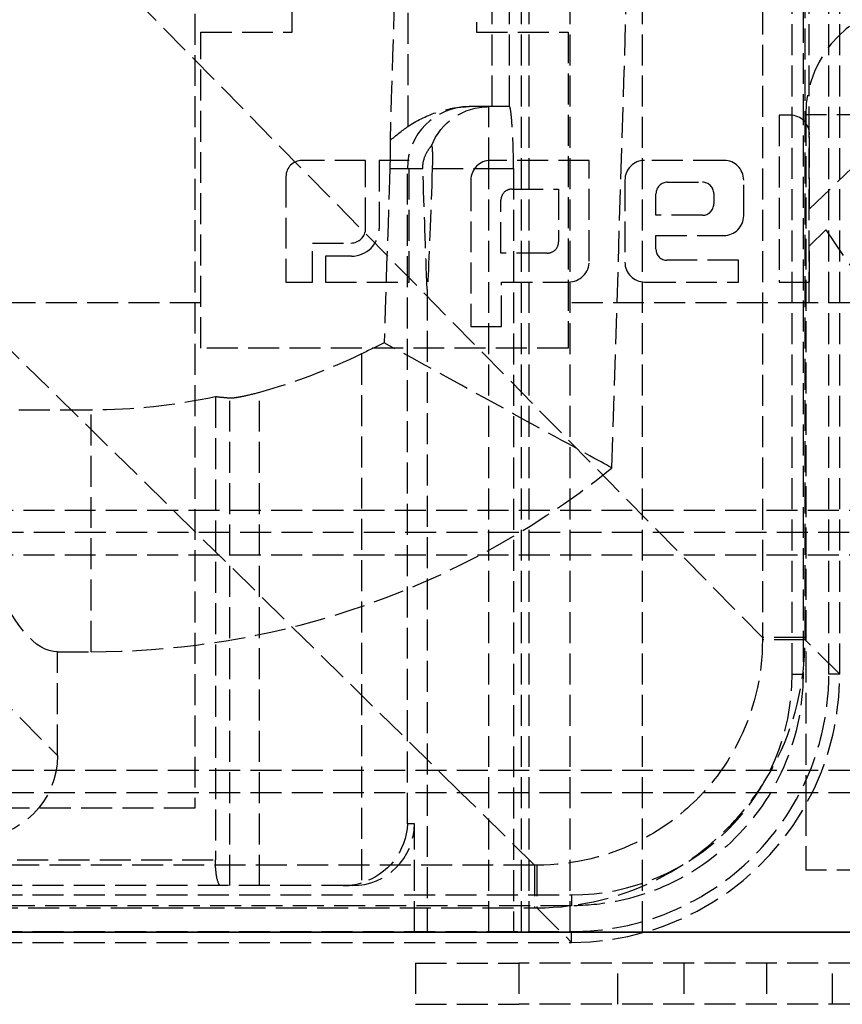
# Model space of a CAD drawing. Header units: millimetres. Extents: x 0 to 388, y -3 to 488.
# Tile 9 of 14: x 323 to 363, y -3 to 44. Entities that reach past the tile are written whole.
import ezdxf

# ---------------------------------------------------------------- set-up
doc = ezdxf.new("R2010")
doc.units = ezdxf.units.MM
doc.header["$LTSCALE"] = 10
doc.linetypes.add('ALLCAD_Strich', pattern=[0.2, 0.15, -0.05])
doc.layers.add('BESCH_KONT_sich_schn_ansi_2d', color=40, linetype='Continuous')
doc.layers.add('BESCH_KONT_sich_schn_grun_2d', color=10, linetype='Continuous')

msp = doc.modelspace()

# ---------------------------------------------------------------- linework, layer by layer
at = {"layer": 'BESCH_KONT_sich_schn_ansi_2d', "linetype": 'ALLCAD_Strich'}
for p, q in [((379.5, 0, 422.75), (4.5, 0, 422.75)), ((379.5, 0, 421.968), (4.5, 0, 421.968)), ((379.5, 0, 422.593), (4.5, 0, 422.593)), ((7, 0, 402), (377, 0, 402)), ((377, 0, 400.75), (7, 0, 400.75)), ((7, 0, 403.25), (377, 0, 403.25)), ((377, 0, 402.625), (7, 0, 402.625)), ((26, 0, 18.344), (353, 0, 18.344)), ((31.236, 0, 393.094), (347.765, 0, 393.094)), ((31.236, 0, 395.024), (347.765, 0, 395.024)), ((347.765, 0, 395.023), (31.236, 0, 395.023)), ((35.2, 0, 93.844), (343.8, 0, 93.844)), ((36.737, 0, 345.094), (342.263, 0, 345.094)), ((36.883, 0, 344.569), (342.117, 0, 344.569)), ((341.945, 0, 40.844), (37.055, 0, 40.844)), ((46.434, 0, 23.344), (332.566, 0, 23.344)), ((46.7, 0, 22.094), (332.3, 0, 22.094)), ((47.409, 0), (331.591, 0)), ((331.591, 0, 2.5), (47.409, 0, 2.5)), ((331.3, 0, 20.844), (47.7, 0, 20.844)), ((54, 0, 69.094), (325, 0, 69.094)), ((347.765, 0, 395.023), (305.397, 0, 393.544)), ((317.172, 0, 393.544), (358.8, 0, 395.023)), ((321.409, 0, 159.024), (324.647, 0, 344.569)), ((324.647, 0, 344.569), (324.657, 0, 345.094)), ((325, 0, 22.094), (325, 0, 69.094)), ((327.5, 0, 69.094), (325, 0, 69.094)), ((326.25, 0, 22.094), (326.25, 0, 69.094)), ((326.25, 0, 27.502), (327.5, 0, 27.502)), ((327.5, 0, 67.954), (326.25, 0, 67.954)), ((327.5, 0, 26.642), (326.25, 0, 26.642)), ((327.5, 0, 69.094), (327.5, 0, 22.094)), ((331.3, 0, 18.344), (331.3, 0, 9.344)), ((331.3, 0, 9.344), (331.591, 0, 9.344)), ((331.3, 0, 18.344), (331.3, 0, 20.844)), ((332.034, 0, 20.844), (331.3, 0, 20.844)), ((349.391, 0), (331.591, 0)), ((331.591, 0), (331.591, 0, 13.5)), ((349.391, 0, 13.5), (331.591, 0, 13.5)), ((331.591, 0, 9.344), (349.391, 0, 9.344)), ((331.591, 0, 2.5), (336.025, 0, 2.5)), ((332.3, 0, 22.094), (332.034, 0, 20.844)), ((332.3, 0, 22.094), (332.566, 0, 23.344)), ((333.007, 0, 25.419), (332.566, 0, 23.344)), ((333.194, 0, 26.298), (333.007, 0, 25.419)), ((338.496, 0, 28.021), (334.445, 0, 26.935)), ((335.814, 0, 1.25), (335.25, 0, 1.25)), ((335.25, 0), (335.25, 0, 1.25)), ((337.441, 0, 1.95), (335.491, 0)), ((335.72, 0, 402.4), (337.005, 0, 402.4)), ((335.72, 0, 402), (335.72, 0, 402.4)), ((335.72, 0, 402), (335.72, 0, 402.4)), ((335.814, 0, 1.25), (369.5, 0, 1.25)), ((335.814, 0, 1.25), (335.814, 0)), ((336.025, 0, 2.5), (344.957, 0, 2.5)), ((336.025, 0, 2.5), (336.025, 0, 13.5)), ((336.054, 0, 0.091), (336.054, 0, 2.5)), ((340.124, 0, 28.674), (336.128, 0, 28.674)), ((336.454, 0, 0.724), (336.454, 0, 2.5)), ((336.495, 0, 402), (336.495, 0, 402.4)), ((337.005, 0, 402.4), (337.635, 0, 402.4)), ((337.005, 0, 402), (337.005, 0, 402.4)), ((337.254, 0, 0.724), (337.254, 0, 2.5)), ((337.441, 0, 1.95), (337.542, 0, 1.95)), ((337.441, 0, 1.95), (337.441, 0, 2.5)), ((337.542, 0, 1.95), (337.542, 0, 2.5)), ((337.635, 0, 402.4), (341.687, 0, 402.4)), ((337.635, 0, 402), (337.635, 0, 402.4)), ((337.636, 0, 402), (337.636, 0, 402.4)), ((338.342, 0, 1.95), (338.342, 0, 2.5)), ((338.342, 0, 1.95), (339.691, 0, 1.95)), ((339.381, 0, 28.258), (338.496, 0, 28.021)), ((338.496, 0, 28.021), (338.943, 0, 40.844)), ((338.75, 0), (338.75, 0, 2.5)), ((338.868, 0, 402), (338.868, 0, 402.4)), ((338.891, 0, 402), (338.891, 0, 402.4)), ((339.581, 0, 402), (339.581, 0, 402.4)), ((339.691, 0, 0.724), (339.691, 0, 2.5)), ((340.238, 0, 402), (340.238, 0, 402.4)), ((341.291, 0, 0.724), (341.291, 0, 2.5)), ((341.291, 0, 1.95), (342.64, 0, 1.95)), ((341.945, 0, 40.844), (341.603, 0, 31.051)), ((344.601, 0, 30.946), (341.603, 0, 31.051)), ((341.687, 0, 402), (341.687, 0, 402.4)), ((341.687, 0, 402.4), (341.688, 0, 402.4)), ((341.688, 0, 402), (341.688, 0, 402.4)), ((341.9, 0, 1.25), (341.9, 0)), ((342.558, 0, 58.399), (341.945, 0, 40.844)), ((342, 0, 343.494), (342, 0, 72.494)), ((342.117, 0, 344.569), (349.554, 0, 344.569)), ((342.263, 0, 345.094), (349.554, 0, 345.094)), ((342.64, 0, 1.95), (342.64, 0, 2.5)), ((342.769, 0, 58.391), (345.556, 0, 58.294)), ((344.277, 0, 64.648), (343.122, 0, 31.57)), ((343.44, 0, 1.95), (343.44, 0, 2.5)), ((343.44, 0, 1.95), (343.541, 0, 1.95)), ((343.541, 0, 1.95), (343.541, 0, 2.5)), ((343.541, 0, 1.95), (345.491, 0)), ((343.729, 0, 0.724), (343.729, 0, 2.5)), ((345.8, 0, 64.648), (344.277, 0, 64.648)), ((344.529, 0, 0.724), (344.529, 0, 2.5)), ((345.556, 0, 58.294), (344.601, 0, 30.946)), ((344.679, 0, 402.4), (346.162, 0, 402.4)), ((344.679, 0, 402), (344.679, 0, 402.4)), ((344.929, 0, 0.091), (344.929, 0, 2.5)), ((344.957, 0, 2.5), (349.391, 0, 2.5)), ((344.957, 0, 2.5), (344.957, 0, 13.5)), ((345.25, 0), (345.25, 0, 2.5)), ((346.744, 0, 61.294), (345.556, 0, 61.294)), ((345.556, 0, 58.294), (345.556, 0, 61.294)), ((346.557, 0, 58.294), (345.556, 0, 58.294)), ((345.631, 0, 402), (345.631, 0, 402.4)), ((345.708, 0, 33.982), (346.55, 0, 58.094)), ((345.8, 0, 64.648), (347.123, 0, 64.648)), ((345.8, 0, 64.648), (345.8, 0, 67.64)), ((345.8, 0, 67.64), (345.8, 0, 91.844)), ((346.134, 0, 402), (346.134, 0, 402.4)), ((346.162, 0, 402.4), (349.399, 0, 402.4)), ((346.162, 0, 402), (346.162, 0, 402.4)), ((346.68, 0, 402), (346.68, 0, 402.4)), ((347, 0, 67.494), (363.5, 0, 67.494)), ((363.5, 0, 348.494), (347, 0, 348.494)), ((347.506, 0, 67.372), (347.123, 0, 64.648)), ((347.765, 0, 395.024), (347.765, 0, 393.094)), ((347.878, 0, 393.094), (349.435, 0, 348.494)), ((348.1, 0, 1.25), (348.1, 0)), ((348.382, 0, 402), (348.382, 0, 402.4)), ((348.931, 0, 402), (348.931, 0, 402.4)), ((349.391, 0, 9.344), (349.5, 0, 9.344)), ((361.065, 0, 2.5), (349.391, 0, 2.5)), ((349.391, 0), (372, 0)), ((349.391, 0), (349.391, 0, 13.5)), ((350.416, 0, 402.4), (349.399, 0, 402.4)), ((349.399, 0, 402), (349.399, 0, 402.4)), ((349.435, 0, 348.494), (349.554, 0, 345.094)), ((363.1, 0, 69.094), (349.487, 0, 69.094)), ((349.5, 0, 18.344), (349.5, 0, 9.344)), ((349.551, 0, 345.094), (349.551, 0, 344.569)), ((362.546, 0, 345.094), (349.554, 0, 345.094)), ((349.554, 0, 344.569), (349.554, 0, 345.094)), ((350.416, 0, 402), (350.416, 0, 402.4)), ((353.101, 0, 402.4), (352.142, 0, 402.4)), ((352.142, 0, 402), (352.142, 0, 402.4)), ((353, 0, 14), (369.5, 0, 14)), ((353, 0, 18.344), (353, 0, 14)), ((353.093, 0, 402), (353.093, 0, 402.4)), ((353.101, 0, 402.4), (357.649, 0, 402.4)), ((353.101, 0, 402), (353.101, 0, 402.4)), ((353.646, 0, 402), (353.646, 0, 402.4)), ((354.178, 0, 402), (354.178, 0, 402.4)), ((354.207, 0, 402), (354.207, 0, 402.4)), ((359, 0, 274.694), (355, 0, 274.694)), ((355, 0, 268.294), (359, 0, 268.294)), ((359, 0, 82.694), (355, 0, 82.694)), ((355, 0, 76.294), (359, 0, 76.294)), ((359, 0, 178.694), (355, 0, 178.694)), ((355, 0, 172.294), (359, 0, 172.294)), ((359, 0, 338.694), (355, 0, 338.694)), ((355, 0, 332.294), (359, 0, 332.294)), ((355.894, 0, 402), (355.894, 0, 402.4)), ((355.899, 0, 402), (355.899, 0, 402.4)), ((356.447, 0, 402), (356.447, 0, 402.4)), ((356.931, 0, 402), (356.931, 0, 402.4)), ((356.944, 0, 402), (356.944, 0, 402.4)), ((357.649, 0, 402), (357.649, 0, 402.4)), ((357.895, 0, 402.4), (357.649, 0, 402.4)), ((357.895, 0, 402), (357.895, 0, 402.4)), ((359.607, 0, 402.4), (361.09, 0, 402.4)), ((359.607, 0, 402), (359.607, 0, 402.4)), ((360.144, 0, 402), (360.144, 0, 402.4)), ((362.428, 0, 348.494), (360.87, 0, 393.094)), ((360.9, 0, 175.844), (360.9, 0, 172.919)), ((371.7, 0, 175.844), (360.9, 0, 175.844)), ((363.1, 0, 112.844), (360.9, 0, 112.844)), ((360.9, 0, 172.919), (360.9, 0, 112.844)), ((369.5, 0, 10.935), (361.065, 0, 2.5)), ((361.09, 0, 402.4), (361.876, 0, 402.4)), ((361.09, 0, 402), (361.09, 0, 402.4)), ((361.876, 0, 402.4), (363.598, 0, 402.4)), ((361.876, 0, 402), (361.876, 0, 402.4)), ((362.546, 0, 345.094), (362.428, 0, 348.494))]:
    msp.add_line(p, q, dxfattribs=at)
at = {"layer": 'BESCH_KONT_sich_schn_ansi_2d', "linetype": 'ALLCAD_Strich', "extrusion": (0, -1, 0)}
for centre, radius, start, end in [((334.963, 25.004), 2, 105, 168), ((336.128, 25.674), 3, 90, 168), ((347, 72.494), 5, 180, 270), ((347, 343.494), 5, 90, 180), ((340.211, 34.174), 5.5, 322.8909, 358), ((409.37, 55.9), 62.858, 172, 175.07754), ((349.487, 67.094), 2, 168.463, 172), ((349.487, 67.094), 2, 90, 168.463), ((355, 271.494), 3.2, 90, 270), ((355, 79.494), 3.2, 90, 270), ((355, 175.494), 3.2, 90, 270), ((355, 335.494), 3.2, 90, 270), ((359, 271.494), 3.2, 270, 90), ((359, 79.494), 3.2, 270, 90), ((359, 175.494), 3.2, 270, 90), ((359, 335.494), 3.2, 270, 90), ((360.77, 345.094), 0.525, 180, 270)]:
    msp.add_arc(centre, radius, start, end, dxfattribs=at)
at = {"layer": 'BESCH_KONT_sich_schn_ansi_2d', "linetype": 'ALLCAD_Strich', "extrusion": (0, 1, 0)}
for centre, radius, start, end in [((-338.605, 31.156), 3, 182, 255), ((-340.124, 31.674), 3, 182, 270), ((-345.556, 58.294), 3, 2, 90), ((-343.8, 91.844), 2, 90, 180), ((-338.605, 31.156), 6, 182, 182.8635), ((-409.37, 55.9), 62.858, 2, 2.18242), ((-358.871, 393.024), 2, 87.9655, 178), ((-363.9, 175.844), 3, 0, 34.957), ((-363.9, 175.844), 3, 34.957, 90), ((-362.021, 345.094), 0.525, 180, 270)]:
    msp.add_arc(centre, radius, start, end, dxfattribs=at)
at = {"layer": 'BESCH_KONT_sich_schn_ansi_2d', "linetype": 'ALLCAD_Strich', "extrusion": (0, -1, 0)}
for centre, major_axis, ratio, start_param, end_param in [((347.764, 0, 712.85), (318.022, 0, 0), 0.999383, -1.570795, -1.570441), ((347.878, 0, 393.024), (-0.001, 0, 2), 0.000012, -1.53589, -0.149115), ((358.871, 0, 393.024), (1.999, 0, 0.07), 1, 0, 1.571039)]:
    msp.add_ellipse(centre, major_axis=major_axis, ratio=ratio, start_param=start_param, end_param=end_param, dxfattribs=at)
at = {"layer": 'BESCH_KONT_sich_schn_ansi_2d', "linetype": 'ALLCAD_Strich', "extrusion": (0, 1, 0)}
for centre, major_axis, ratio, start_param, end_param in [((347.765, 0, 712.21), (-317.382, 0, 0), 0.999383, -1.571152, -1.570797), ((347.878, 0, 393.024), (-0.001, 0, 2), 0.000012, 0.000069, 1.535958), ((347.878, 0, 393.024), (-0.001, 0, 2), 0.000012, -0.035149, 0)]:
    msp.add_ellipse(centre, major_axis=major_axis, ratio=ratio, start_param=start_param, end_param=end_param, dxfattribs=at)
at = {"layer": 'BESCH_KONT_sich_schn_ansi_2d', "linetype": 'ALLCAD_Strich'}
for points in [[(326.281, 0, 344.569), (326.281, 0, 243.327), (326.281, 0, 142.086), (326.281, 0, 40.844)], [(326.281, 0, 345.094), (326.281, 0, 237.427), (326.281, 0, 129.761), (326.281, 0, 22.094)], [(326.281, 0, 345.094), (326.281, 0, 344.919), (326.281, 0, 344.744), (326.281, 0, 344.569)], [(326.281, 0, 40.844), (326.281, 0, 34.594), (326.281, 0, 28.344), (326.281, 0, 22.094)], [(332.3, 0, 22.094), (332.3, 0, 22.094), (332.3, 0, 22.094), (332.3, 0, 22.094)], [(332.3, 0, 22.094), (332.3, 0, 22.094), (332.3, 0, 22.094), (332.3, 0, 22.094)], [(339.381, 0, 28.258), (339.743, 0, 28.355), (340.101, 0, 28.451), (340.456, 0, 28.546)], [(340.474, 0, 28.809), (340.468, 0, 28.721), (340.462, 0, 28.634), (340.456, 0, 28.546)], [(340.456, 0, 28.546), (340.561, 0, 28.574), (340.664, 0, 28.602), (340.762, 0, 28.628)], [(341.298, 0, 40.844), (341.029, 0, 36.832), (340.754, 0, 32.821), (340.474, 0, 28.809)], [(340.762, 0, 28.628), (340.762, 0, 28.628), (340.762, 0, 28.628), (340.762, 0, 28.628)], [(340.762, 0, 28.628), (341.045, 0, 28.704), (341.338, 0, 28.782), (341.635, 0, 28.862)], [(343.122, 0, 69.338), (342.544, 0, 59.84), (341.936, 0, 50.342), (341.298, 0, 40.844)], [(341.635, 0, 28.862), (341.635, 0, 28.862), (341.635, 0, 28.862), (341.635, 0, 28.862)], [(341.635, 0, 28.862), (341.635, 0, 28.862), (341.635, 0, 28.862), (341.635, 0, 28.862)], [(344.934, 0, 61.229), (344.26, 0, 50.591), (343.549, 0, 39.955), (342.801, 0, 29.322)], [(342.807, 0, 59.494), (342.807, 0, 59.494), (342.807, 0, 59.494), (342.807, 0, 59.494)], [(351.513, 0, 345.094), (351.513, 0, 253.175), (348.716, 0, 161.257), (343.122, 0, 69.338)], [(347.765, 0, 393.094), (347.803, 0, 393.094), (347.84, 0, 393.094), (347.878, 0, 393.094)], [(347.877, 0, 395.023), (347.84, 0, 395.023), (347.802, 0, 395.023), (347.765, 0, 395.023)], [(353.429, 0, 274.282), (353.399, 0, 272.441), (353.369, 0, 270.601), (353.337, 0, 268.76)], [(353.999, 0, 345.094), (353.999, 0, 342.907), (353.998, 0, 340.719), (353.994, 0, 338.532)], [(358.801, 0, 395.023), (358.801, 0, 395.023), (358.801, 0, 395.023), (358.8, 0, 395.023)], [(358.8, 0, 395.023), (358.801, 0, 395.023), (358.801, 0, 395.023), (358.801, 0, 395.023)]]:
    msp.add_open_spline(points, degree=3, dxfattribs=at)
for points, knots in [([(333.007, 0, 25.419), (333.034, 0, 25.546), (333.073, 0, 25.669), (333.123, 0, 25.788), (333.197, 0, 25.961), (333.294, 0, 26.122), (333.413, 0, 26.267), (333.548, 0, 26.432), (333.707, 0, 26.574), (333.885, 0, 26.688), (334.059, 0, 26.8), (334.249, 0, 26.883), (334.445, 0, 26.935)], [0, 0, 0, 0, 0.0387165, 0.0387165, 0.0387165, 0.0951649, 0.0951649, 0.0951649, 0.1596232, 0.1596232, 0.1596232, 0.2228791, 0.2228791, 0.2228791, 0.2228791]), ([(336.454, 0, 0.724), (336.401, 0, 0.665), (336.351, 0, 0.605), (336.219, 0, 0.438), (336.148, 0, 0.335), (336.069, 0, 0.181), (336.048, 0, 0.116), (336.059, 0, 0.048), (336.07, 0, 0.03), (336.105, 0, 0.006), (336.13, 0), (336.161, 0)], [0.0209658, 0.0209658, 0.0209658, 0.0209658, 0.0451062, 0.0451062, 0.0902124, 0.0902124, 0.1272829, 0.1272829, 0.1458182, 0.1458182, 0.1643534, 0.1643534, 0.1643534, 0.1643534]), ([(336.161, 0), (336.192, 0), (336.229, 0, 0.006), (336.314, 0, 0.03), (336.361, 0, 0.048), (336.51, 0, 0.116), (336.621, 0, 0.181), (336.844, 0, 0.335), (336.97, 0, 0.438), (337.144, 0, 0.605), (337.201, 0, 0.665), (337.254, 0, 0.724)], [0.1643534, 0.1643534, 0.1643534, 0.1643534, 0.1828887, 0.1828887, 0.2014239, 0.2014239, 0.2384945, 0.2384945, 0.2836007, 0.2836007, 0.3077411, 0.3077411, 0.3077411, 0.3077411]), ([(339.691, 0, 0.724), (339.691, 0, 0.665), (339.698, 0, 0.605), (339.74, 0, 0.438), (339.795, 0, 0.335), (339.939, 0, 0.181), (340.029, 0, 0.116), (340.189, 0, 0.048), (340.247, 0, 0.03), (340.367, 0, 0.006), (340.429, 0), (340.491, 0)], [0.0209658, 0.0209658, 0.0209658, 0.0209658, 0.0451062, 0.0451062, 0.0902124, 0.0902124, 0.1272829, 0.1272829, 0.1458182, 0.1458182, 0.1643534, 0.1643534, 0.1643534, 0.1643534]), ([(340.491, 0), (340.553, 0), (340.615, 0, 0.006), (340.735, 0, 0.03), (340.793, 0, 0.048), (340.954, 0, 0.116), (341.044, 0, 0.181), (341.187, 0, 0.335), (341.242, 0, 0.438), (341.284, 0, 0.605), (341.291, 0, 0.665), (341.291, 0, 0.724)], [0.1643534, 0.1643534, 0.1643534, 0.1643534, 0.1828887, 0.1828887, 0.2014239, 0.2014239, 0.2384945, 0.2384945, 0.2836007, 0.2836007, 0.3077411, 0.3077411, 0.3077411, 0.3077411]), ([(340.762, 0, 28.628), (340.764, 0, 28.703), (340.766, 0, 28.77), (340.766, 0, 28.827), (340.767, 0, 28.911), (340.767, 0, 28.976), (340.764, 0, 29.016), (340.762, 0, 29.051), (340.758, 0, 29.067), (340.753, 0, 29.061)], [0.2459667, 0.2459667, 0.2459667, 0.2459667, 0.2920133, 0.2920133, 0.2920133, 0.3587994, 0.3587994, 0.3587994, 0.4174646, 0.4174646, 0.4174646, 0.4174646]), ([(341.635, 0, 28.862), (341.679, 0, 28.874), (341.724, 0, 28.886), (342.202, 0, 29.027), (342.68, 0, 29.227), (343.652, 0, 29.844), (344.103, 0, 30.241), (344.523, 0, 30.759), (344.56, 0, 30.807), (344.598, 0, 30.856)], [4.1883372, 4.1883372, 4.1883372, 4.1883372, 4.2024225, 4.2024225, 4.3364064, 4.3364064, 4.4733685, 4.4733685, 4.4873052, 4.4873052, 4.4873052, 4.4873052]), ([(342.351, 0, 52.47), (342.351, 0, 52.469), (342.351, 0, 52.469), (342.351, 0, 52.454), (342.35, 0, 52.441), (342.35, 0, 52.429), (342.351, 0, 52.426), (342.351, 0, 52.427), (342.352, 0, 52.43), (342.353, 0, 52.44), (342.354, 0, 52.448), (342.357, 0, 52.475), (342.359, 0, 52.496), (342.365, 0, 52.566), (342.37, 0, 52.628), (342.411, 0, 53.151), (342.483, 0, 54.186), (342.621, 0, 56.188), (342.7, 0, 57.356), (342.769, 0, 58.391)], [0.713783, 0.713783, 0.713783, 0.713783, 0.714604, 0.714604, 0.73581, 0.73581, 0.74918, 0.74918, 0.761529, 0.761529, 0.777054, 0.777054, 0.803786, 0.803786, 0.865055, 0.865055, 1.389104, 1.389104, 1.937713, 1.937713, 1.937713, 1.937713]), ([(342.769, 0, 58.391), (342.775, 0, 58.48), (342.78, 0, 58.569), (342.785, 0, 58.657), (342.793, 0, 58.778), (342.799, 0, 58.895), (342.804, 0, 59.001), (342.809, 0, 59.114), (342.813, 0, 59.213), (342.815, 0, 59.292), (342.817, 0, 59.371), (342.817, 0, 59.429), (342.815, 0, 59.463), (342.814, 0, 59.492), (342.811, 0, 59.503), (342.807, 0, 59.494)], [0.0102056, 0.0102056, 0.0102056, 0.0102056, 0.0369782, 0.0369782, 0.0369782, 0.0741529, 0.0741529, 0.0741529, 0.1137095, 0.1137095, 0.1137095, 0.1531784, 0.1531784, 0.1531784, 0.1878406, 0.1878406, 0.1878406, 0.1878406]), ([(343.729, 0, 0.724), (343.781, 0, 0.665), (343.838, 0, 0.605), (344.013, 0, 0.438), (344.138, 0, 0.335), (344.361, 0, 0.181), (344.472, 0, 0.116), (344.621, 0, 0.048), (344.669, 0, 0.03), (344.753, 0, 0.006), (344.79, 0), (344.821, 0)], [0.0209658, 0.0209658, 0.0209658, 0.0209658, 0.0451062, 0.0451062, 0.0902124, 0.0902124, 0.1272829, 0.1272829, 0.1458182, 0.1458182, 0.1643534, 0.1643534, 0.1643534, 0.1643534]), ([(344.821, 0), (344.852, 0), (344.877, 0, 0.006), (344.912, 0, 0.03), (344.923, 0, 0.048), (344.935, 0, 0.116), (344.914, 0, 0.181), (344.834, 0, 0.335), (344.764, 0, 0.438), (344.631, 0, 0.605), (344.581, 0, 0.665), (344.529, 0, 0.724)], [0.1643534, 0.1643534, 0.1643534, 0.1643534, 0.1828887, 0.1828887, 0.2014239, 0.2014239, 0.2384945, 0.2384945, 0.2836007, 0.2836007, 0.3077411, 0.3077411, 0.3077411, 0.3077411]), ([(345.345, 0, 67.776), (345.317, 0, 67.335), (345.29, 0, 66.894), (345.154, 0, 64.711), (345.045, 0, 62.97), (344.934, 0, 61.229)], [277.495573, 277.495573, 277.495573, 277.495573, 278.821533, 278.821533, 284.055508, 284.055508, 284.055508, 284.055508]), ([(353.337, 0, 268.76), (353.204, 0, 261.105), (353.052, 0, 253.449), (352.433, 0, 225.958), (351.854, 0, 206.124), (350.43, 0, 166.365), (349.584, 0, 146.438), (347.645, 0, 106.931), (346.558, 0, 87.349), (345.345, 0, 67.776)], [76.337207, 76.337207, 76.337207, 76.337207, 99.307354, 99.307354, 158.831716, 158.831716, 218.66272, 218.66272, 277.495573, 277.495573, 277.495573, 277.495573]), ([(346.744, 0, 61.294), (346.744, 0, 61.294), (346.737, 0, 61.219), (346.712, 0, 60.913), (346.693, 0, 60.682), (346.655, 0, 60.15), (346.632, 0, 59.812), (346.591, 0, 59.073), (346.572, 0, 58.671), (346.557, 0, 58.294)], [0.4520862, 0.4520862, 0.4520862, 0.4520862, 0.5651145, 0.5651145, 0.6781428, 0.6781428, 0.7913337, 0.7913337, 0.9045246, 0.9045246, 0.9045246, 0.9045246]), ([(360.87, 0, 393.094), (360.863, 0, 393.307), (360.819, 0, 393.515), (360.684, 0, 393.895), (360.59, 0, 394.059), (360.373, 0, 394.362), (360.253, 0, 394.476), (359.988, 0, 394.697), (359.867, 0, 394.762), (359.582, 0, 394.906), (359.486, 0, 394.929), (359.21, 0, 395.006), (359.168, 0, 395.003), (359.022, 0, 395.021), (359.006, 0, 395.02), (358.97, 0, 395.022), (358.961, 0, 395.022), (358.944, 0, 395.023), (358.937, 0, 395.023), (358.923, 0, 395.024), (358.918, 0, 395.024), (358.903, 0, 395.024), (358.897, 0, 395.024), (358.87, 0, 395.024), (358.863, 0, 395.024), (358.747, 0, 395.025), (358.484, 0, 395.025), (357.608, 0, 395.025), (357.001, 0, 395.025), (355.51, 0, 395.025), (354.626, 0, 395.025), (352.665, 0, 395.025), (351.589, 0, 395.025), (349.622, 0, 395.025), (348.75, 0, 395.025), (347.877, 0, 395.024)], [0.011383, 0.011383, 0.011383, 0.011383, 0.011507, 0.011507, 0.011648, 0.011648, 0.011836, 0.011836, 0.012139, 0.012139, 0.012751, 0.012751, 0.014414, 0.014414, 0.018082, 0.018082, 0.020577, 0.020577, 0.023576, 0.023576, 0.028432, 0.028432, 0.039787, 0.039787, 0.095039, 0.095039, 0.440411, 0.440411, 0.785783, 0.785783, 1.131155, 1.131155, 1.476527, 1.476527, 1.738243, 1.738243, 1.738243, 1.738243]), ([(358.801, 0, 395.023), (358.812, 0, 395.024), (358.376, 0, 395.024), (357.04, 0, 395.025), (356.387, 0, 395.025), (355.617, 0, 395.025), (354.847, 0, 395.025), (353.961, 0, 395.025), (351.427, 0, 395.024), (349.651, 0, 395.024), (347.877, 0, 395.023)], [0.011383, 0.011383, 0.011383, 0.011383, 0.54672, 0.54672, 0.874813, 0.874813, 0.874813, 1.202906, 1.202906, 1.738243, 1.738243, 1.738243, 1.738243]), ([(347.878, 0, 393.094), (349.986, 0, 393.106), (352.093, 0, 393.115), (355.1, 0, 393.122), (356.151, 0, 393.124), (357.065, 0, 393.124), (357.979, 0, 393.124), (358.755, 0, 393.122), (360.346, 0, 393.115), (360.87, 0, 393.106), (360.87, 0, 393.094)], [-1.738243, -1.738243, -1.738243, -1.738243, -1.202906, -1.202906, -0.874813, -0.874813, -0.874813, -0.54672, -0.54672, -0.011383, -0.011383, -0.011383, -0.011383]), ([(349.554, 0, 344.569), (350.532, 0, 344.569), (351.51, 0, 344.569), (354.172, 0, 344.569), (355.794, 0, 344.569), (358.518, 0, 344.569), (359.638, 0, 344.569), (361.084, 0, 344.569), (361.535, 0, 344.569), (361.942, 0, 344.569), (362.021, 0, 344.569), (362.021, 0, 344.569)], [-1.958365, -1.958365, -1.958365, -1.958365, -1.665062, -1.665062, -1.137159, -1.137159, -0.631755, -0.631755, -0.242983, -0.242983, 0, 0, 0, 0]), ([(353.981, 0, 332.461), (353.955, 0, 323.338), (353.9, 0, 314.216), (353.723, 0, 294.823), (353.594, 0, 284.552), (353.429, 0, 274.282)], [12.633467, 12.633467, 12.633467, 12.633467, 40.000181, 40.000181, 70.815006, 70.815006, 70.815006, 70.815006]), ([(353.994, 0, 338.532), (353.993, 0, 337.386), (353.991, 0, 336.24), (353.986, 0, 334.216), (353.984, 0, 333.338), (353.981, 0, 332.461)], [6.562115, 6.562115, 6.562115, 6.562115, 10.000007, 10.000007, 12.633467, 12.633467, 12.633467, 12.633467])]:
    msp.add_open_spline(points, degree=3, knots=knots, dxfattribs=at)
for points, weights in [([(336.454, 0, 0.724), (337.089, 0, 1.445), (337.542, 0, 1.95)], [1.02211857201, 1.03969553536, 1.0264462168]), ([(338.342, 0, 1.95), (337.889, 0, 1.445), (337.254, 0, 0.724)], [1.0264462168, 1.03969553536, 1.02211857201]), ([(343.729, 0, 0.724), (343.093, 0, 1.445), (342.64, 0, 1.95)], [1.02211857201, 1.03969553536, 1.0264462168]), ([(343.44, 0, 1.95), (343.893, 0, 1.445), (344.529, 0, 0.724)], [1.0264462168, 1.03969553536, 1.02211857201])]:
    msp.add_rational_spline(points, weights, degree=2, dxfattribs=at)
at = {"layer": 'BESCH_KONT_sich_schn_grun_2d', "linetype": 'ALLCAD_Strich'}
for p, q in [((353, 0), (353, 488)), ((331.3, 432.5), (331.3, 6)), ((345.708, 40), (345.708, 345.592)), ((346.55, 40), (346.55, 345.592)), ((347.123, 0), (347.123, 345.592)), ((347.506, 0), (347.506, 345.592)), ((349.487, 0), (349.487, 345.592)), ((360.245, 12.495), (360.245, 332.597)), ((360.77, 332.597), (360.77, 12.495)), ((362.021, 12.492), (362.021, 332.6)), ((358.8, 319), (358.8, 14.282)), ((360.87, 14.282), (360.87, 319)), ((362.546, 12.492), (362.546, 319)), ((361.065, 30.5), (361.065, 81.5)), ((341.635, 39.04), (341.635, 71.242)), ((317.172, 56.649), (358.8, 14.282)), ((336.025, 43.605), (336.025, 50.1)), ((344.957, 50.1), (344.957, 43.605)), ((344.199, 6.75), (305.397, 44.874)), ((331.591, 28.3), (331.591, 43.605)), ((331.591, 43.605), (336.025, 43.605)), ((344.957, 43.605), (349.391, 43.605)), ((349.391, 43.605), (349.391, 28.3)), ((344.601, 40), (344.598, 40)), ((345.556, 40), (344.601, 40)), ((345.556, 37), (345.556, 40)), ((346.557, 40), (345.556, 40)), ((360.144, 39.584), (359.607, 39.584)), ((359.607, 39.584), (359.607, 31.5)), ((363.9, 39.6), (360.9, 39.6)), ((360.9, 39.6), (360.9, 6.16)), ((361.09, 35.046), (361.09, 38.638)), ((339.581, 37.393), (336.495, 37.393)), ((339.581, 34.101), (339.581, 37.393)), ((340.238, 37.393), (340.238, 34.102)), ((341.688, 37.393), (340.238, 37.393)), ((341.687, 31.5), (341.688, 37.393)), ((350.416, 37.393), (345.631, 37.393)), ((350.416, 32.517), (350.416, 37.393)), ((356.944, 37.393), (353.093, 37.393)), ((363.528, 37.393), (361.09, 35.046)), ((340.753, 37), (341.603, 37)), ((341.603, 37), (342.351, 37)), ((341.603, 5.25), (341.603, 37)), ((342.807, 37), (345.556, 37)), ((345.556, 0), (345.556, 37)), ((345.556, 37), (346.744, 37)), ((346.744, 37), (346.744, 0)), ((335.72, 36.618), (335.72, 31.5)), ((344.679, 36.441), (344.679, 29.349)), ((352.142, 36.441), (352.142, 32.46)), ((354.207, 36.335), (355.894, 36.335)), ((357.895, 34.716), (357.895, 36.441)), ((346.68, 36.006), (348.931, 36.006)), ((348.931, 36.006), (348.931, 33.452)), ((346.134, 32.903), (346.134, 35.461)), ((353.646, 34.736), (353.646, 35.774)), ((356.447, 35.782), (356.447, 35.284)), ((355.899, 34.736), (353.646, 34.736)), ((361.09, 33.246), (361.876, 34.03)), ((361.876, 34.03), (363.598, 31.5)), ((353.646, 33.085), (353.646, 33.751)), ((353.646, 33.751), (356.931, 33.751)), ((337.005, 33.387), (338.868, 33.388)), ((337.005, 31.5), (337.005, 33.387)), ((361.09, 31.5), (361.09, 33.246)), ((337.636, 32.753), (337.635, 31.5)), ((338.891, 32.754), (337.636, 32.753)), ((348.382, 32.903), (346.134, 32.903)), ((357.649, 32.552), (354.178, 32.552)), ((357.649, 31.5), (357.649, 32.552)), ((335.72, 31.5), (337.005, 31.5)), ((337.635, 31.5), (341.687, 31.5)), ((346.162, 31.5), (349.399, 31.5)), ((346.162, 29.35), (346.162, 31.5)), ((353.101, 31.5), (357.649, 31.5)), ((359.607, 31.5), (361.09, 31.5)), ((342.558, 31.139), (342.558, 0)), ((331.591, 30.5), (47.409, 30.5)), ((361.065, 30.5), (349.391, 30.5)), ((369.5, 30.5), (361.065, 30.5)), ((344.679, 29.349), (346.162, 29.35)), ((349.391, 28.3), (331.591, 28.3)), ((339.381, 28.019), (339.381, 2.381)), ((332.3, 25.938), (332.3, 3.5)), ((333.007, 2.25), (333.007, 25.869)), ((334.445, 2.25), (334.445, 26.152)), ((7, 20.443), (377, 20.443)), ((377, 19.361), (7, 19.361)), ((7, 18.278), (377, 18.278)), ((360.87, 14.282), (358.8, 14.282)), ((362.546, 12.492), (360.87, 14.168)), ((324.657, 8.559), (324.657, 13.582)), ((360.245, 12.495), (360.77, 12.495)), ((362.546, 12.492), (362.021, 12.492)), ((321.409, 11.807), (324.657, 8.559)), ((379.5, 7.833), (4.5, 7.833)), ((379.5, 6.75), (4.5, 6.75)), ((347.765, 3.246), (344.199, 6.75)), ((331.3, 6), (47.7, 6)), ((360.9, 6.16), (360.9, 3)), ((341.945, 5.25), (341.603, 5.25)), ((341.945, 0), (341.945, 5.25)), ((46.7, 3.5), (332.3, 3.5)), ((347.765, 3.246), (31.236, 3.246)), ((347.765, 3.246), (347.765, 1.176)), ((363.9, 3), (360.9, 3)), ((338.943, 2.25), (40.057, 2.25)), ((29.449, 1.801), (349.551, 1.801)), ((349.551, 1.801), (349.551, 1.276)), ((349.551, 1.276), (29.449, 1.276)), ((31.236, 1.176), (347.765, 1.176)), ((347.878, 1.176), (349.554, -0.5)), ((29.446, 0.025), (349.554, 0.025)), ((341.945, 0), (37.055, 0)), ((342.558, 0), (341.945, 0)), ((345.556, 0), (342.558, 0)), ((346.744, 0), (345.556, 0)), ((346.744, 0), (347.123, 0)), ((347.506, 0), (347.123, 0)), ((347.506, 0), (349.487, 0)), ((353.125, 0), (349.487, 0)), ((349.554, -0.5), (349.554, 0.025)), ((363.1, 0), (353.125, 0)), ((29.446, -0.5), (349.554, -0.5)), ((342, -1.5), (342, -3.5)), ((342, -1.5), (347, -1.5)), ((347, -1.5), (347, -3.5)), ((363.5, -1.5), (347, -1.5)), ((351.8, -3.5), (351.8, -1.5)), ((355, -1.5), (355, -3.5)), ((359, -1.5), (359, -3.5)), ((362.2, -3.5), (362.2, -1.5)), ((342, -3.5), (347, -3.5)), ((363.5, -3.5), (347, -3.5))]:
    msp.add_line(p, q, dxfattribs=at)
for centre, radius, start, end in [((366.3, 39.6), 5.4, 0, 180), ((360.144, 38.638), 0.946, 0, 90), ((336.495, 36.618), 0.775, 90, 179.9965), ((345.631, 36.441), 0.952, 90, 180), ((353.093, 36.441), 0.952, 90, 180), ((356.944, 36.441), 0.951, 360, 90), ((354.207, 35.774), 0.561, 90, 180), ((355.894, 35.782), 0.553, 0, 90), ((346.68, 35.461), 0.546, 89.9926, 180), ((355.899, 35.284), 0.548, 270, 0), ((356.931, 34.716), 0.964, 270, 360), ((338.868, 34.101), 0.712, 270.0259, 360), ((338.89, 34.102), 1.348, 270.0306, 0), ((348.382, 33.452), 0.549, 269.9926, 0), ((354.178, 33.085), 0.533, 180, 270), ((349.399, 32.517), 1.018, 270, 360), ((353.101, 32.46), 0.96, 180, 270)]:
    msp.add_arc(centre, radius, start, end, dxfattribs=at)
for centre, major_axis, ratio, start_param, end_param in [((344.601, 37), (0, 3), 0.999391, 0, 1.570796), ((358.871, 14.168), (2, 0), 0.000354, 0.034907, 1.605945), ((349.538, 12.508), (7.575, -7.575), 0.998783, -0.784789, 0.784789), ((349.538, 12.508), (9.204, -9.204), 0.998783, 0.327457, 0.784789), ((349.538, 12.508), (9.204, -9.204), 0.998783, -0.784789, 0.327457), ((338.943, 5.25), (3.002, 0), 0.999391, -1.570796, 0), ((347.878, 3.175), (0, -2), 0.000354, -1.605945, -0.034907), ((338.496, 5.25), (3.03, 0), 0.99004, -1.570796, -1.27409)]:
    msp.add_ellipse(centre, major_axis=major_axis, ratio=ratio, start_param=start_param, end_param=end_param, dxfattribs=at)
at = {"layer": 'BESCH_KONT_sich_schn_grun_2d', "linetype": 'ALLCAD_Strich', "extrusion": (0, 0, -1)}
for centre, major_axis, ratio, start_param, end_param in [((345.556, 37), (0, -3), 0.999391, 1.947856, 3.141593), ((320.656, 8.561), (-2.829, 2.829), 0.999695, -3.926839, -2.356347), ((338.605, 5.25), (2.158, 2.158), 0.965689, 0.802851, 2.076942), ((332.566, 3.5), (0, 1.25), 0.212557, -3.141593, -1.570796)]:
    msp.add_ellipse(centre, major_axis=major_axis, ratio=ratio, start_param=start_param, end_param=end_param, dxfattribs=at)
at = {"layer": 'BESCH_KONT_sich_schn_grun_2d', "linetype": 'ALLCAD_Strich'}
for points in [[(351.513, 22.49), (354.828, 122.491), (354.828, 222.601), (351.513, 322.602)], [(341.635, 71.242), (341.385, 60.279), (341.094, 49.316), (340.762, 38.355)], [(340.762, 38.355), (341.045, 38.603), (341.338, 38.835), (341.635, 39.04)], [(340.753, 37), (340.662, 34.199), (340.569, 31.361), (340.474, 28.557)], [(342.558, 31.139), (342.488, 33.05), (342.419, 35.005), (342.351, 37)], [(340.474, 28.557), (340.147, 28.395), (339.774, 28.209), (339.381, 28.019)], [(351.513, 22.49), (351.513, 22.49), (347.834, 24.513), (340.474, 28.557)], [(339.381, 28.019), (337.794, 27.249), (336.14, 26.623), (334.445, 26.152)], [(332.3, 25.938), (330.324, 25.51), (328.303, 25.294), (326.281, 25.294)], [(326.281, 25.294), (321.51, 25.294), (57.49, 25.294), (52.719, 25.294)], [(326.281, 13.582), (326.281, 13.582), (326.281, 17.486), (326.281, 25.294)], [(324.657, 13.582), (323.575, 13.582), (322.49, 14.865), (321.409, 17.445)], [(358.8, 14.282), (358.801, 14.244), (358.801, 14.207), (358.801, 14.169)], [(360.87, 14.168), (360.87, 14.206), (360.87, 14.244), (360.87, 14.282)], [(324.657, 13.582), (325.442, 13.582), (325.989, 13.582), (326.281, 13.582)], [(347.877, 3.245), (347.84, 3.246), (347.802, 3.246), (347.765, 3.246)], [(347.765, 1.176), (347.803, 1.176), (347.84, 1.176), (347.878, 1.176)]]:
    msp.add_open_spline(points, degree=3, dxfattribs=at)
for points, knots in [([(341.635, 39.04), (341.679, 39.07), (341.724, 39.1), (342.202, 39.405), (342.68, 39.618), (343.652, 39.916), (344.103, 39.986), (344.523, 39.999), (344.56, 40), (344.598, 40)], [4.1883372, 4.1883372, 4.1883372, 4.1883372, 4.2024225, 4.2024225, 4.3364064, 4.3364064, 4.4733685, 4.4733685, 4.4873052, 4.4873052, 4.4873052, 4.4873052]), ([(346.744, 37), (346.744, 37.377), (346.737, 37.779), (346.712, 38.517), (346.693, 38.854), (346.655, 39.387), (346.632, 39.618), (346.591, 39.925), (346.572, 40), (346.557, 40)], [0.4520862, 0.4520862, 0.4520862, 0.4520862, 0.5651145, 0.5651145, 0.6781428, 0.6781428, 0.7913337, 0.7913337, 0.9045246, 0.9045246, 0.9045246, 0.9045246]), ([(340.762, 38.355), (340.764, 38.244), (340.766, 38.131), (340.766, 38.015), (340.767, 37.847), (340.767, 37.671), (340.764, 37.488), (340.762, 37.327), (340.758, 37.165), (340.753, 37)], [0.2459667, 0.2459667, 0.2459667, 0.2459667, 0.2920133, 0.2920133, 0.2920133, 0.3587994, 0.3587994, 0.3587994, 0.4174646, 0.4174646, 0.4174646, 0.4174646]), ([(342.351, 37), (342.351, 37.001), (342.351, 37.001), (342.351, 37.017), (342.35, 37.034), (342.35, 37.066), (342.351, 37.079), (342.351, 37.104), (342.352, 37.115), (342.353, 37.141), (342.354, 37.154), (342.357, 37.185), (342.359, 37.203), (342.365, 37.253), (342.37, 37.283), (342.411, 37.503), (342.483, 37.667), (342.621, 37.915), (342.7, 38.022), (342.769, 38.105)], [0.713783, 0.713783, 0.713783, 0.713783, 0.714604, 0.714604, 0.73581, 0.73581, 0.74918, 0.74918, 0.761529, 0.761529, 0.777054, 0.777054, 0.803786, 0.803786, 0.865055, 0.865055, 1.389104, 1.389104, 1.937713, 1.937713, 1.937713, 1.937713]), ([(342.769, 38.105), (342.775, 38.112), (342.78, 38.107), (342.785, 38.091), (342.793, 38.069), (342.799, 38.025), (342.804, 37.961), (342.809, 37.893), (342.813, 37.804), (342.815, 37.698), (342.817, 37.593), (342.817, 37.473), (342.815, 37.346), (342.814, 37.233), (342.811, 37.116), (342.807, 37)], [0.0102056, 0.0102056, 0.0102056, 0.0102056, 0.0369782, 0.0369782, 0.0369782, 0.0741529, 0.0741529, 0.0741529, 0.1137095, 0.1137095, 0.1137095, 0.1531784, 0.1531784, 0.1531784, 0.1882573, 0.1882573, 0.1882573, 0.1882573]), ([(342.807, 37), (342.736, 34.963), (342.638, 32.33), (342.582, 31.309), (342.576, 31.214), (342.569, 31.137), (342.568, 31.119), (342.565, 31.102), (342.564, 31.098), (342.562, 31.096), (342.562, 31.097), (342.56, 31.103), (342.56, 31.108), (342.559, 31.12), (342.559, 31.129), (342.558, 31.139)], [0, 0, 0, 0, 0.6135247, 0.6135247, 0.6891918, 0.6891918, 0.7138993, 0.7138993, 0.7268649, 0.7268649, 0.73786, 0.73786, 0.7484045, 0.7484045, 0.7618668, 0.7618668, 0.7618668, 0.7618668]), ([(333.007, 25.869), (332.798, 25.886), (332.589, 25.906), (332.38, 25.929), (332.353, 25.932), (332.327, 25.935), (332.3, 25.938)], [0.0500056, 0.0500056, 0.0500056, 0.0500056, 0.3515988, 0.3515988, 0.3515988, 0.3900059, 0.3900059, 0.3900059, 0.3900059]), ([(334.445, 26.152), (334.192, 26.081), (333.951, 26.022), (333.605, 25.947), (333.484, 25.924), (333.311, 25.895), (333.25, 25.886), (333.109, 25.869), (333.046, 25.866), (333.007, 25.869)], [0, 0, 0, 0, 0.0815894, 0.0815894, 0.1332786, 0.1332786, 0.1672987, 0.1672987, 0.2231916, 0.2231916, 0.2231916, 0.2231916]), ([(326.281, 13.582), (330.178, 13.582), (339.272, 14.912), (347.469, 19.228), (351.513, 22.49)], [-1, -1, -1, -1, -0.571429, 0, 0, 0, 0]), ([(358.801, 14.169), (358.812, 12.396), (358.376, 10.619), (357.109, 8.216), (356.562, 7.442), (355.925, 6.75)], [0.0113827, 0.0113827, 0.0113827, 0.0113827, 0.5467202, 0.5467202, 0.8301661, 0.8301661, 0.8301661, 0.8301661]), ([(358.544, 6.75), (358.842, 7.18), (359.115, 7.627), (360.346, 9.953), (360.87, 12.06), (360.87, 14.168)], [-0.6794807, -0.6794807, -0.6794807, -0.6794807, -0.5467202, -0.5467202, -0.0113827, -0.0113827, -0.0113827, -0.0113827]), ([(360.77, 12.495), (360.77, 11.675), (360.68, 10.855), (360.144, 8.45), (359.429, 6.927), (357.496, 4.428), (356.322, 3.421), (353.977, 2.12), (352.868, 1.714), (351.009, 1.348), (350.28, 1.276), (349.551, 1.276)], [-1.762223, -1.762223, -1.762223, -1.762223, -1.516208, -1.516208, -1.023224, -1.023224, -0.568458, -0.568458, -0.218638, -0.218638, 0, 0, 0, 0]), ([(349.554, 0.025), (350.532, 0.025), (351.51, 0.14), (354.172, 0.778), (355.794, 1.555), (358.518, 3.663), (359.638, 4.968), (361.084, 7.574), (361.535, 8.806), (361.942, 10.872), (362.021, 11.682), (362.021, 12.492)], [-1.958365, -1.958365, -1.958365, -1.958365, -1.665062, -1.665062, -1.137159, -1.137159, -0.631755, -0.631755, -0.242983, -0.242983, 0, 0, 0, 0]), ([(355.925, 6.75), (355.824, 6.641), (355.722, 6.534), (355.617, 6.429), (354.847, 5.66), (353.961, 5.006), (351.427, 3.67), (349.651, 3.234), (347.877, 3.245)], [0.8301661, 0.8301661, 0.8301661, 0.8301661, 0.8748131, 0.8748131, 0.8748131, 1.2029059, 1.2029059, 1.7382434, 1.7382434, 1.7382434, 1.7382434]), ([(347.878, 1.176), (349.986, 1.177), (352.093, 1.7), (355.1, 3.291), (356.151, 4.068), (357.065, 4.982), (357.609, 5.526), (358.104, 6.118), (358.544, 6.75)], [-1.738243, -1.738243, -1.738243, -1.738243, -1.202906, -1.202906, -0.874813, -0.874813, -0.874813, -0.679481, -0.679481, -0.679481, -0.679481])]:
    msp.add_open_spline(points, degree=3, knots=knots, dxfattribs=at)

doc.saveas('drawing.dxf')
